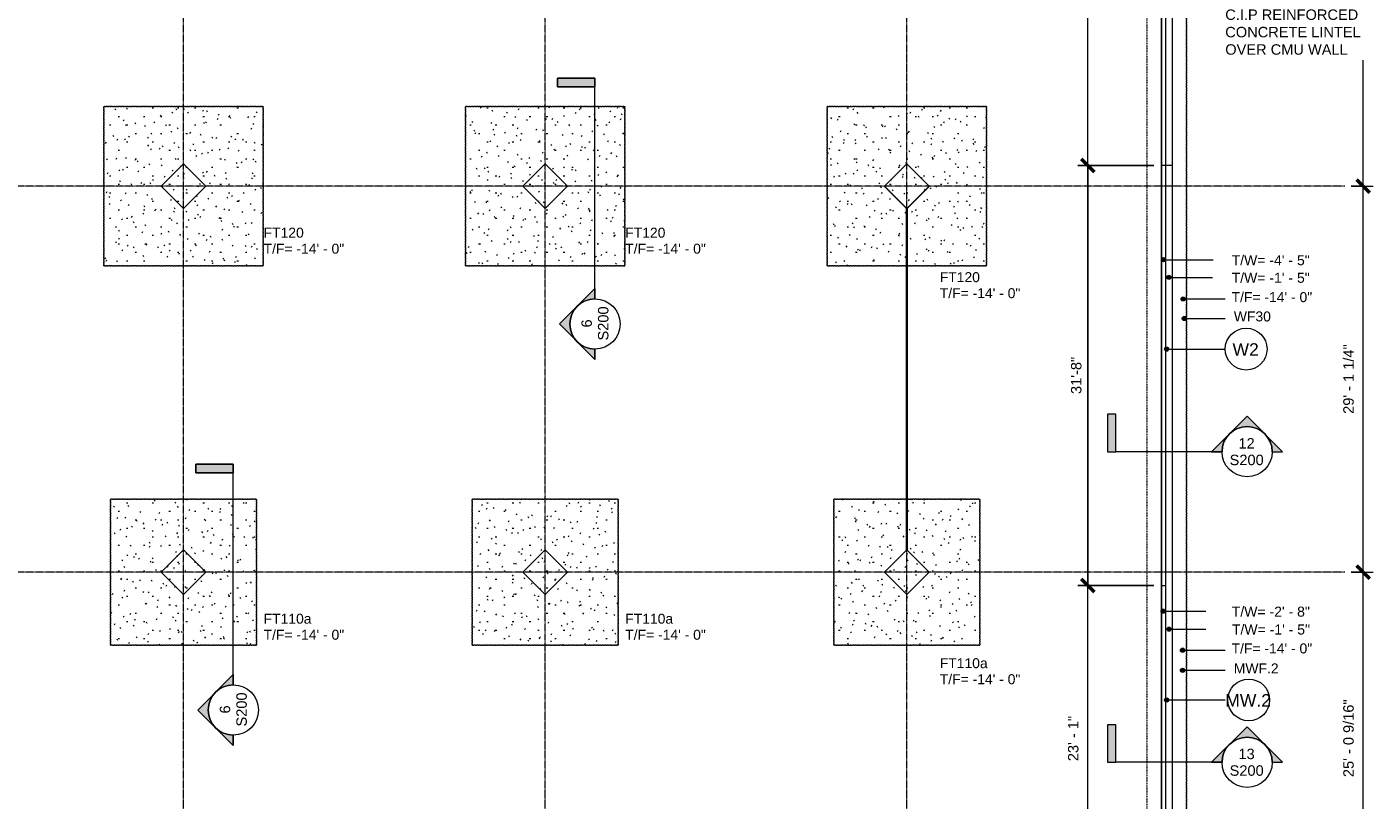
# Model space of a CAD drawing. Header units: inches. Extents: x -4126 to -1638, y 141 to 12362.
# Tile 7 of 15: x -2969 to -1752, y 10261 to 10961. Entities that reach past the tile are written whole.
import ezdxf

# ---------------------------------------------------------------- set-up
doc = ezdxf.new("R2010")
doc.units = ezdxf.units.IN
doc.header["$MEASUREMENT"] = 0
doc.linetypes.add('Aligning Line 1_8_', pattern=[0.25, 0.125, -0.125])
doc.linetypes.add('Línea de rejilla', pattern=[0.875, 0.5, -0.125, 0.125, -0.125])
for name, color, linetype, lineweight in [('A-ANNO-DIMS', 7, 'Continuous', 9), ('A-ANNO-DIMS-96', 7, 'Continuous', 9), ('A-ANNO-DIMS_corr', 7, 'Continuous', 9), ('A-ANNO-NOTE', 7, 'Continuous', 9), ('A-ANNO-NOTE_corr', 7, 'Continuous', 9), ('A-DETL-GENF', 7, 'Continuous', 9), ('A-FLOR', 7, 'Continuous', 9), ('A-WALL', 7, 'Continuous', 9), ('A-WALL-IDEN', 7, 'Continuous', 9), ('G-ANNO-DIMS', 7, 'Continuous', 9), ('S-FNDN', 7, 'Continuous', 9), ('S-FNDN-IDEN', 7, 'Continuous', 9), ('S-FNDN-IDEN_corr', 7, 'Continuous', 9), ('S-GRID', 7, 'Continuous', 9)]:
    doc.layers.add(name, color=color, linetype=linetype, lineweight=lineweight)
doc.styles.add('Arial', font='Arial.ttf', dxfattribs={"height": 9.448819})
doc.styles.add('Arial_2', font='arial.ttf', dxfattribs={"height": 9})
doc.styles.add('Arial_3', font='arial.ttf', dxfattribs={"height": 9.070866})
doc.styles.add('Arial_4', font='arial.ttf', dxfattribs={"height": 11.338583})
doc.dimstyles.new('Diagonal_-_Arial_2_5_mm', dxfattribs={"dimscale": 12, "dimtxt": 9.640246, "dimasz": 0.944882, "dimexe": 0.755906, "dimexo": 0.472441, "dimgap": 0.472441, "dimtad": 1, "dimdec": 4, "dimrnd": 0.0625, "dimzin": 1, "dimdsep": 46, "dimlunit": 4, "dimtxsty": 'Arial', "dimblk1": 'OBLIQUE', "dimblk2": 'OBLIQUE', "dimsah": 1, "dimcen": 0.09, "dimazin": 0, "dimtfac": 1, "dimtdec": 4, "dimtix": 1, "dimtmove": 0, "dimatfit": 3, "dimfxl": 1, "dimtvp": 1, "dimtfill": 1, "dimfrac": 2, "dimtolj": 1, "dimtzin": 0, "dimarcsym": 2})

# ---------------------------------------------------------------- blocks, each defined once
blk = doc.blocks.new('Zapata-Rectangular - 12x12x2_3-693190-FOUNDATION PLAN 01')
at = {"layer": 'S-FNDN'}
h = blk.add_hatch(dxfattribs=at)
h.set_pattern_fill('FP_14', color=256, style=0, pattern_type=2)
h.set_pattern_definition([(0, (2173.324, -10816.439), (30.72, 7.68), [1.267, -21.773, 1.267, -21.773, -122.88]), (0, (2173.324, -10816.439), (30.72, 7.68), [-46.08, 1.267, -44.813, 1.267, -21.773, -53.76]), (0, (2173.324, -10816.439), (30.72, 7.68), [-115.2, 1.267, -14.093, 1.267, -37.133]), (120, (2184.844, -10812.599), (-22.011075, 22.7643004), [1.267, -21.773, 1.267, -21.773, -122.88]), (120, (2184.844, -10812.599), (-22.011075, 22.7643004), [-46.08, 1.267, -44.813, 1.267, -21.773, -53.76]), (120, (2184.844, -10812.599), (-22.011075, 22.7643004), [-115.2, 1.267, -14.093, 1.267, -37.133]), (240, (2188.684, -10797.239), (-8.708925, -30.4443004), [1.267, -21.773, 1.267, -21.773, -122.88]), (240, (2188.684, -10797.239), (-8.708925, -30.4443004), [-46.08, 1.267, -44.813, 1.267, -21.773, -53.76]), (240, (2188.684, -10797.239), (-8.708925, -30.4443004), [-115.2, 1.267, -14.093, 1.267, -37.133])])
h.paths.add_polyline_path([(72, 72), (72, -72), (-72, -72), (-72, 72)], flags=0)
at = {"layer": 'S-FNDN', "linetype": 'Aligning Line 1_8_'}
for p, q in [((72, 72), (-72, 72)), ((-72, 72), (-72, -72)), ((-72, -72), (-72, 72)), ((-72, 72), (72, 72)), ((-72, 72), (-72, 72)), ((72, -72), (72, 72)), ((72, 72), (72, -72)), ((72, 72), (72, 72)), ((-72, -72), (72, -72)), ((72, -72), (-72, -72)), ((-72, -72), (-72, -72)), ((72, -72), (72, -72))]:
    blk.add_line(p, q, dxfattribs=at)
blk = doc.blocks.new('Zapata-Rectangular - 12x12x2_3-V9-FOUNDATION PLAN 01')
at = {"layer": 'S-FNDN'}
h = blk.add_hatch(dxfattribs=at)
h.set_pattern_fill('FP_15', color=256, style=0, pattern_type=2)
h.set_pattern_definition([(0, (2500.324, -10816.439), (30.72, 7.68), [1.267, -21.773, 1.267, -21.773, -122.88]), (0, (2500.324, -10816.439), (30.72, 7.68), [-46.08, 1.267, -44.813, 1.267, -21.773, -53.76]), (0, (2500.324, -10816.439), (30.72, 7.68), [-115.2, 1.267, -14.093, 1.267, -37.133]), (120, (2511.844, -10812.599), (-22.011075, 22.7643004), [1.267, -21.773, 1.267, -21.773, -122.88]), (120, (2511.844, -10812.599), (-22.011075, 22.7643004), [-46.08, 1.267, -44.813, 1.267, -21.773, -53.76]), (120, (2511.844, -10812.599), (-22.011075, 22.7643004), [-115.2, 1.267, -14.093, 1.267, -37.133]), (240, (2515.684, -10797.239), (-8.708925, -30.4443004), [1.267, -21.773, 1.267, -21.773, -122.88]), (240, (2515.684, -10797.239), (-8.708925, -30.4443004), [-46.08, 1.267, -44.813, 1.267, -21.773, -53.76]), (240, (2515.684, -10797.239), (-8.708925, -30.4443004), [-115.2, 1.267, -14.093, 1.267, -37.133])])
h.paths.add_polyline_path([(72, 72), (72, -72), (-72, -72), (-72, 72)], flags=0)
at = {"layer": 'S-FNDN', "linetype": 'Aligning Line 1_8_'}
for p, q in [((72, 72), (-72, 72)), ((-72, 72), (-72, -72)), ((-72, -72), (-72, 72)), ((-72, 72), (72, 72)), ((-72, 72), (-72, 72)), ((72, -72), (72, 72)), ((72, 72), (72, -72)), ((72, 72), (72, 72)), ((-72, -72), (72, -72)), ((72, -72), (-72, -72)), ((-72, -72), (-72, -72)), ((72, -72), (72, -72))]:
    blk.add_line(p, q, dxfattribs=at)
blk = doc.blocks.new('Zapata-Rectangular - 12x12x2_3-V10-FOUNDATION PLAN 01')
at = {"layer": 'S-FNDN'}
h = blk.add_hatch(dxfattribs=at)
h.set_pattern_fill('FP_16', color=256, style=0, pattern_type=2)
h.set_pattern_definition([(0, (2827.324, -10816.439), (30.72, 7.68), [1.267, -21.773, 1.267, -21.773, -122.88]), (0, (2827.324, -10816.439), (30.72, 7.68), [-46.08, 1.267, -44.813, 1.267, -21.773, -53.76]), (0, (2827.324, -10816.439), (30.72, 7.68), [-115.2, 1.267, -14.093, 1.267, -37.133]), (120, (2838.844, -10812.599), (-22.011075, 22.7643004), [1.267, -21.773, 1.267, -21.773, -122.88]), (120, (2838.844, -10812.599), (-22.011075, 22.7643004), [-46.08, 1.267, -44.813, 1.267, -21.773, -53.76]), (120, (2838.844, -10812.599), (-22.011075, 22.7643004), [-115.2, 1.267, -14.093, 1.267, -37.133]), (240, (2842.684, -10797.239), (-8.708925, -30.4443004), [1.267, -21.773, 1.267, -21.773, -122.88]), (240, (2842.684, -10797.239), (-8.708925, -30.4443004), [-46.08, 1.267, -44.813, 1.267, -21.773, -53.76]), (240, (2842.684, -10797.239), (-8.708925, -30.4443004), [-115.2, 1.267, -14.093, 1.267, -37.133])])
h.paths.add_polyline_path([(72, 72), (72, -72), (-72, -72), (-72, 72)], flags=0)
at = {"layer": 'S-FNDN', "linetype": 'Aligning Line 1_8_'}
for p, q in [((72, 72), (-72, 72)), ((-72, 72), (-72, -72)), ((-72, -72), (-72, 72)), ((-72, 72), (72, 72)), ((-72, 72), (-72, 72)), ((72, -72), (72, 72)), ((72, 72), (72, -72)), ((72, 72), (72, 72)), ((-72, -72), (72, -72)), ((72, -72), (-72, -72)), ((-72, -72), (-72, -72)), ((72, -72), (72, -72))]:
    blk.add_line(p, q, dxfattribs=at)
blk = doc.blocks.new('Zapata-Rectangular - 11_0x11_0x2_1-V12-FOUNDATION PLAN 01')
at = {"layer": 'S-FNDN'}
h = blk.add_hatch(dxfattribs=at)
h.set_pattern_fill('FP_20', color=256, style=0, pattern_type=2)
h.set_pattern_definition([(0, (2827.324, -10467.189), (30.72, 7.68), [1.267, -21.773, 1.267, -21.773, -122.88]), (0, (2827.324, -10467.189), (30.72, 7.68), [-46.08, 1.267, -44.813, 1.267, -21.773, -53.76]), (0, (2827.324, -10467.189), (30.72, 7.68), [-115.2, 1.267, -14.093, 1.267, -37.133]), (120, (2838.844, -10463.349), (-22.011075, 22.7643004), [1.267, -21.773, 1.267, -21.773, -122.88]), (120, (2838.844, -10463.349), (-22.011075, 22.7643004), [-46.08, 1.267, -44.813, 1.267, -21.773, -53.76]), (120, (2838.844, -10463.349), (-22.011075, 22.7643004), [-115.2, 1.267, -14.093, 1.267, -37.133]), (240, (2842.684, -10447.989), (-8.708925, -30.4443004), [1.267, -21.773, 1.267, -21.773, -122.88]), (240, (2842.684, -10447.989), (-8.708925, -30.4443004), [-46.08, 1.267, -44.813, 1.267, -21.773, -53.76]), (240, (2842.684, -10447.989), (-8.708925, -30.4443004), [-115.2, 1.267, -14.093, 1.267, -37.133])])
h.paths.add_polyline_path([(66, 66), (66, -66), (-66, -66), (-66, 66)], flags=0)
at = {"layer": 'S-FNDN', "linetype": 'Aligning Line 1_8_'}
for p, q in [((66, 66), (-66, 66)), ((-66, 66), (-66, -66)), ((-66, -66), (-66, 66)), ((-66, 66), (66, 66)), ((-66, 66), (-66, 66)), ((66, -66), (66, 66)), ((66, 66), (66, -66)), ((66, 66), (66, 66)), ((-66, -66), (66, -66)), ((66, -66), (-66, -66)), ((-66, -66), (-66, -66)), ((66, -66), (66, -66))]:
    blk.add_line(p, q, dxfattribs=at)
blk = doc.blocks.new('Zapata-Rectangular - 11_0x11_0x2_1-V13-FOUNDATION PLAN 01')
at = {"layer": 'S-FNDN'}
h = blk.add_hatch(dxfattribs=at)
h.set_pattern_fill('FP_21', color=256, style=0, pattern_type=2)
h.set_pattern_definition([(0, (2500.324, -10467.189), (30.72, 7.68), [1.267, -21.773, 1.267, -21.773, -122.88]), (0, (2500.324, -10467.189), (30.72, 7.68), [-46.08, 1.267, -44.813, 1.267, -21.773, -53.76]), (0, (2500.324, -10467.189), (30.72, 7.68), [-115.2, 1.267, -14.093, 1.267, -37.133]), (120, (2511.844, -10463.349), (-22.011075, 22.7643004), [1.267, -21.773, 1.267, -21.773, -122.88]), (120, (2511.844, -10463.349), (-22.011075, 22.7643004), [-46.08, 1.267, -44.813, 1.267, -21.773, -53.76]), (120, (2511.844, -10463.349), (-22.011075, 22.7643004), [-115.2, 1.267, -14.093, 1.267, -37.133]), (240, (2515.684, -10447.989), (-8.708925, -30.4443004), [1.267, -21.773, 1.267, -21.773, -122.88]), (240, (2515.684, -10447.989), (-8.708925, -30.4443004), [-46.08, 1.267, -44.813, 1.267, -21.773, -53.76]), (240, (2515.684, -10447.989), (-8.708925, -30.4443004), [-115.2, 1.267, -14.093, 1.267, -37.133])])
h.paths.add_polyline_path([(66, 66), (66, -66), (-66, -66), (-66, 66)], flags=0)
at = {"layer": 'S-FNDN', "linetype": 'Aligning Line 1_8_'}
for p, q in [((66, 66), (-66, 66)), ((-66, 66), (-66, -66)), ((-66, -66), (-66, 66)), ((-66, 66), (66, 66)), ((-66, 66), (-66, 66)), ((66, -66), (66, 66)), ((66, 66), (66, -66)), ((66, 66), (66, 66)), ((-66, -66), (66, -66)), ((66, -66), (-66, -66)), ((-66, -66), (-66, -66)), ((66, -66), (66, -66))]:
    blk.add_line(p, q, dxfattribs=at)
blk = doc.blocks.new('Zapata-Rectangular - 11_0x11_0x2_1-V14-FOUNDATION PLAN 01')
at = {"layer": 'S-FNDN'}
h = blk.add_hatch(dxfattribs=at)
h.set_pattern_fill('FP_22', color=256, style=0, pattern_type=2)
h.set_pattern_definition([(0, (2173.324, -10467.189), (30.72, 7.68), [1.267, -21.773, 1.267, -21.773, -122.88]), (0, (2173.324, -10467.189), (30.72, 7.68), [-46.08, 1.267, -44.813, 1.267, -21.773, -53.76]), (0, (2173.324, -10467.189), (30.72, 7.68), [-115.2, 1.267, -14.093, 1.267, -37.133]), (120, (2184.844, -10463.349), (-22.011075, 22.7643004), [1.267, -21.773, 1.267, -21.773, -122.88]), (120, (2184.844, -10463.349), (-22.011075, 22.7643004), [-46.08, 1.267, -44.813, 1.267, -21.773, -53.76]), (120, (2184.844, -10463.349), (-22.011075, 22.7643004), [-115.2, 1.267, -14.093, 1.267, -37.133]), (240, (2188.684, -10447.989), (-8.708925, -30.4443004), [1.267, -21.773, 1.267, -21.773, -122.88]), (240, (2188.684, -10447.989), (-8.708925, -30.4443004), [-46.08, 1.267, -44.813, 1.267, -21.773, -53.76]), (240, (2188.684, -10447.989), (-8.708925, -30.4443004), [-115.2, 1.267, -14.093, 1.267, -37.133])])
h.paths.add_polyline_path([(66, 66), (66, -66), (-66, -66), (-66, 66)], flags=0)
at = {"layer": 'S-FNDN', "linetype": 'Aligning Line 1_8_'}
for p, q in [((66, 66), (-66, 66)), ((-66, 66), (-66, -66)), ((-66, -66), (-66, 66)), ((-66, 66), (66, 66)), ((-66, 66), (-66, 66)), ((66, -66), (66, 66)), ((66, 66), (66, -66)), ((66, 66), (66, 66)), ((-66, -66), (66, -66)), ((66, -66), (-66, -66)), ((-66, -66), (-66, -66)), ((66, -66), (66, -66))]:
    blk.add_line(p, q, dxfattribs=at)
blk = doc.blocks.new('SECTION - SECTION-602469-FOUNDATION PLAN 01')
at = {"layer": 'A-DETL-GENF'}
h = blk.add_hatch(color=256, dxfattribs=at)
edge = h.paths.add_edge_path(flags=0)
edge.add_line((-22.7, -32.1), (-54.7, 0))
edge.add_line((-54.7, 0), (-45.4, 0))
edge.add_arc((-22.7, 0), 22.7, 180, 360)
edge.add_line((0, 0), (9.4, 0))
edge.add_line((9.4, 0), (-22.7, -32.1))
blk.add_hatch(color=256, dxfattribs=at).paths.add_polyline_path([(103.6, -34), (96, -34), (96, 0), (103.6, 0)], flags=0)
for p, q in [((-45.4, 0), (-54.7, 0)), ((-54.7, 0), (-22.7, -32.1)), ((-45.4, 0), (-54.7, 0)), ((-54.7, 0), (-22.7, -32.1)), ((-22.7, -32.1), (9.4, 0)), ((-22.7, -32.1), (9.4, 0)), ((0, 0), (96, 0)), ((9.4, 0), (0, 0)), ((9.4, 0), (0, 0)), ((103.6, 0), (96, 0)), ((96, 0), (96, -34)), ((103.6, 0), (96, 0)), ((96, 0), (96, -34)), ((103.6, -34), (103.6, 0)), ((103.6, -34), (103.6, 0)), ((96, -34), (103.6, -34)), ((96, -34), (103.6, -34))]:
    blk.add_line(p, q, dxfattribs=at)
blk.add_circle((-22.7, 0), 22.7, dxfattribs=at)
blk.add_arc((-22.7, 0), 22.7, 180, 360, dxfattribs=at)
blk = doc.blocks.new('SECTION - SECTION-602608-FOUNDATION PLAN 01')
at = {"layer": 'A-DETL-GENF'}
h = blk.add_hatch(color=256, dxfattribs=at)
edge = h.paths.add_edge_path(flags=0)
edge.add_line((-22.7, -32.1), (-54.7, 0))
edge.add_line((-54.7, 0), (-45.4, 0))
edge.add_arc((-22.7, 0), 22.7, 180, 360)
edge.add_line((0, 0), (9.4, 0))
edge.add_line((9.4, 0), (-22.7, -32.1))
blk.add_hatch(color=256, dxfattribs=at).paths.add_polyline_path([(103.6, -34), (96, -34), (96, 0), (103.6, 0)], flags=0)
for p, q in [((-45.4, 0), (-54.7, 0)), ((-54.7, 0), (-22.7, -32.1)), ((-45.4, 0), (-54.7, 0)), ((-54.7, 0), (-22.7, -32.1)), ((-22.7, -32.1), (9.4, 0)), ((-22.7, -32.1), (9.4, 0)), ((0, 0), (96, 0)), ((9.4, 0), (0, 0)), ((9.4, 0), (0, 0)), ((103.6, 0), (96, 0)), ((96, 0), (96, -34)), ((103.6, 0), (96, 0)), ((96, 0), (96, -34)), ((103.6, -34), (103.6, 0)), ((103.6, -34), (103.6, 0)), ((96, -34), (103.6, -34)), ((96, -34), (103.6, -34))]:
    blk.add_line(p, q, dxfattribs=at)
blk.add_circle((-22.7, 0), 22.7, dxfattribs=at)
blk.add_arc((-22.7, 0), 22.7, 180, 360, dxfattribs=at)
blk = doc.blocks.new('SECTION - SECTION-602867-FOUNDATION PLAN 01')
at = {"layer": 'A-DETL-GENF'}
h = blk.add_hatch(color=256, dxfattribs=at)
edge = h.paths.add_edge_path(flags=0)
edge.add_line((-22.7, 32.1), (9.4, 0))
edge.add_line((9.4, 0), (0, 0))
edge.add_arc((-22.7, 0), 22.7, 0, 180)
edge.add_line((-45.4, 0), (-54.7, 0))
edge.add_line((-54.7, 0), (-22.7, 32.1))
blk.add_hatch(color=256, dxfattribs=at).paths.add_polyline_path([(199.6, 34), (199.6, 0), (192, 0), (192, 34)], flags=0)
for p, q in [((-22.7, 32.1), (-54.7, 0)), ((-54.7, 0), (-22.7, 32.1)), ((9.4, 0), (-22.7, 32.1)), ((-22.7, 32.1), (9.4, 0)), ((199.6, 34), (192, 34)), ((192, 34), (192, 0)), ((192, 34), (199.6, 34)), ((192, 0), (192, 34)), ((199.6, 0), (199.6, 34)), ((199.6, 34), (199.6, 0)), ((0, 0), (192, 0)), ((192, 0), (199.6, 0)), ((199.6, 0), (192, 0)), ((-54.7, 0), (-45.4, 0)), ((-45.4, 0), (-54.7, 0)), ((0, 0), (9.4, 0)), ((9.4, 0), (0, 0))]:
    blk.add_line(p, q, dxfattribs=at)
blk.add_circle((-22.7, 0), 22.7, dxfattribs=at)
blk.add_arc((-22.7, 0), 22.7, 0, 180, dxfattribs=at)
blk = doc.blocks.new('DIMBLOCK7-FOUNDATION PLAN 01')
at = {"layer": 'A-ANNO-DIMS-96', "lineweight": 50}
for p, q in [((-1760.8, 10467.2), (-1766.5, 10472.9)), ((-1760.8, 10467.2), (-1755.1, 10461.5)), ((-1760.8, 10166.6), (-1766.5, 10172.3)), ((-1760.8, 10166.6), (-1755.1, 10160.9))]:
    blk.add_line(p, q, dxfattribs=at)
at = {"layer": 'A-ANNO-DIMS-96'}
for p, q in [((-1771.6, 10467.2), (-1751.7, 10467.2)), ((-1760.8, 10467.2), (-1771.6, 10467.2)), ((-1760.8, 10166.6), (-1760.8, 10467.2)), ((-1771.6, 10166.6), (-1751.7, 10166.6)), ((-1760.8, 10166.6), (-1771.6, 10166.6))]:
    blk.add_line(p, q, dxfattribs=at)
at = {"layer": 'A-ANNO-DIMS-96', "color": 0, "insert": (-1778.7, 10281.8), "char_height": 9.449, "width": 84.182, "attachment_point": 1, "rotation": 90, "line_spacing_factor": 0.941778, "style": 'Arial', "bg_fill": 3, "box_fill_scale": 1.25, "bg_fill_color": 256, "bg_fill_true_color": 13158600, "bg_fill_transparency": 0}
blk.add_mtext('25\' - 0 9/16"', dxfattribs=at)
blk = doc.blocks.new('_Oblique')
at = {"color": 0, "linetype": 'ByBlock', "lineweight": -2}
blk.add_line((-0.5, -0.5), (0.5, 0.5), dxfattribs=at)
blk = doc.blocks.new('DIMBLOCK8-FOUNDATION PLAN 01')
at = {"layer": 'A-ANNO-DIMS-96', "lineweight": 50}
for p, q in [((-1760.8, 10816.4), (-1766.5, 10822.1)), ((-1760.8, 10816.4), (-1755.1, 10810.8)), ((-1760.8, 10467.2), (-1766.5, 10472.9)), ((-1760.8, 10467.2), (-1755.1, 10461.5))]:
    blk.add_line(p, q, dxfattribs=at)
at = {"layer": 'A-ANNO-DIMS-96'}
for p, q in [((-1771.6, 10816.4), (-1751.7, 10816.4)), ((-1760.8, 10816.4), (-1771.6, 10816.4)), ((-1760.8, 10467.2), (-1760.8, 10816.4)), ((-1771.6, 10467.2), (-1751.7, 10467.2)), ((-1760.8, 10467.2), (-1771.6, 10467.2))]:
    blk.add_line(p, q, dxfattribs=at)
at = {"layer": 'A-ANNO-DIMS-96', "color": 0, "insert": (-1778.7, 10610.4), "char_height": 9.449, "width": 75.461, "attachment_point": 1, "rotation": 90, "line_spacing_factor": 0.941778, "style": 'Arial', "bg_fill": 3, "box_fill_scale": 1.25, "bg_fill_color": 256, "bg_fill_true_color": 13158600, "bg_fill_transparency": 0}
blk.add_mtext('29\' - 1 1/4"', dxfattribs=at)
blk = doc.blocks.new('DIMBLOCK9-FOUNDATION PLAN 01')
at = {"layer": 'A-ANNO-DIMS-96', "lineweight": 50}
for p, q in [((-1760.8, 11282.4), (-1766.5, 11288.1)), ((-1760.8, 11282.4), (-1755.1, 11276.8)), ((-1760.8, 10816.4), (-1766.5, 10822.1)), ((-1760.8, 10816.4), (-1755.1, 10810.8))]:
    blk.add_line(p, q, dxfattribs=at)
at = {"layer": 'A-ANNO-DIMS-96'}
for p, q in [((-1771.6, 11282.4), (-1751.7, 11282.4)), ((-1760.8, 11282.4), (-1771.6, 11282.4)), ((-1760.8, 10816.4), (-1760.8, 11282.4)), ((-1771.6, 10816.4), (-1751.7, 10816.4)), ((-1760.8, 10816.4), (-1771.6, 10816.4))]:
    blk.add_line(p, q, dxfattribs=at)
at = {"layer": 'A-ANNO-DIMS-96', "color": 0, "insert": (-1778.7, 11025.3), "char_height": 9.45, "width": 57.841, "attachment_point": 1, "rotation": 90, "line_spacing_factor": 0.941778, "style": 'Arial', "bg_fill": 3, "box_fill_scale": 1.25, "bg_fill_color": 256, "bg_fill_true_color": 13158600, "bg_fill_transparency": 0}
blk.add_mtext('38\' - 10"', dxfattribs=at)
blk = doc.blocks.new('Wall Type - Familia4-287244-FOUNDATION PLAN 01')
at = {"layer": 'A-WALL-IDEN'}
blk.add_circle((0, 0), 0.197, dxfattribs=at)
blk = doc.blocks.new('DIMBLOCK29-FOUNDATION PLAN 01')
at = {"layer": 'A-ANNO-DIMS-96', "lineweight": 50}
for p, q in [((-2009.6, 10455.2), (-2015.3, 10460.9)), ((-2009.6, 10455.2), (-2003.9, 10449.5)), ((-2009.6, 10178.2), (-2015.3, 10183.9)), ((-2009.6, 10178.2), (-2003.9, 10172.5))]:
    blk.add_line(p, q, dxfattribs=at)
at = {"layer": 'A-ANNO-DIMS-96'}
for p, q in [((-1950, 10455.2), (-2018.7, 10455.2)), ((-2009.6, 10178.2), (-2009.6, 10455.2)), ((-2009.6, 10455.2), (-1950, 10455.2)), ((-1950, 10178.2), (-2018.7, 10178.2)), ((-2009.6, 10178.2), (-1950, 10178.2))]:
    blk.add_line(p, q, dxfattribs=at)
at = {"layer": 'A-ANNO-DIMS-96', "color": 0, "insert": (-2027.6, 10296.2), "char_height": 9.45, "width": 49.121, "attachment_point": 1, "rotation": 90, "line_spacing_factor": 0.941778, "style": 'Arial', "bg_fill": 3, "box_fill_scale": 1.25, "bg_fill_color": 256, "bg_fill_true_color": 13158600, "bg_fill_transparency": 0}
blk.add_mtext('23\' - 1"', dxfattribs=at)
blk = doc.blocks.new('DIMBLOCK30-FOUNDATION PLAN 01')
at = {"layer": 'A-ANNO-DIMS-96'}
for p, q in [((-1945, 11262.2), (-2018.7, 11262.2)), ((-2009.6, 10835.2), (-2009.6, 11262.2)), ((-2009.6, 11262.2), (-1945, 11262.2)), ((-1950, 10835.2), (-2018.7, 10835.2)), ((-2009.6, 10835.2), (-1950, 10835.2))]:
    blk.add_line(p, q, dxfattribs=at)
at = {"layer": 'A-ANNO-DIMS-96', "lineweight": 50}
for p, q in [((-2009.6, 11262.2), (-2015.3, 11267.9)), ((-2009.6, 11262.2), (-2003.9, 11256.5)), ((-2009.6, 10835.2), (-2015.3, 10840.9)), ((-2009.6, 10835.2), (-2003.9, 10829.5))]:
    blk.add_line(p, q, dxfattribs=at)
at = {"layer": 'A-ANNO-DIMS-96', "color": 0, "insert": (-2027.6, 11028.2), "char_height": 9.45, "width": 49.121, "attachment_point": 1, "rotation": 90, "line_spacing_factor": 0.941778, "style": 'Arial', "bg_fill": 3, "box_fill_scale": 1.25, "bg_fill_color": 256, "bg_fill_true_color": 13158600, "bg_fill_transparency": 0}
blk.add_mtext('35\' - 7"', dxfattribs=at)
blk = doc.blocks.new('*D109')
at = {"layer": 'A-ANNO-DIMS_corr', "color": 0, "lineweight": -2}
for p, q in [((-1962, 10835.2), (-2018.7, 10835.2)), ((-2009.6, 10835.2), (-2009.6, 10455.2)), ((-1962, 10455.2), (-2018.7, 10455.2))]:
    blk.add_line(p, q, dxfattribs=at)
at = {"layer": 'Defpoints', "color": 0}
for p in [(-1956.3, 10835.2), (-2009.6, 10455.2), (-1956.3, 10455.2)]:
    blk.add_point(p, dxfattribs=at)
at = {"layer": 'A-ANNO-DIMS_corr', "color": 0, "lineweight": -2, "xscale": 11.33858267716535, "yscale": 11.33858267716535, "zscale": 11.33858267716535}
for p, rotation in [((-2009.6, 10835.2), 90), ((-2009.6, 10455.2), 270)]:
    blk.add_blockref('_Oblique', p, dxfattribs=dict(at, rotation=rotation))
at = {"layer": 'A-ANNO-DIMS_corr', "color": 0, "insert": (-2020.1, 10645.2), "char_height": 9.45, "attachment_point": 5, "rotation": 90, "style": 'Arial', "bg_fill": 3, "box_fill_scale": 1.25, "bg_fill_color": 256, "bg_fill_true_color": 13158600, "bg_fill_transparency": 0}
blk.add_mtext('\\A1;31\'-8"', dxfattribs=at)

msp = doc.modelspace()

# ---------------------------------------------------------------- hatches: boundary and pattern name
at = {"layer": 'A-WALL-IDEN'}
h = msp.add_hatch(color=256, dxfattribs=at)
edge = h.paths.add_edge_path(flags=0)
edge.add_arc((-1938.32374, 10669.00481), 1.875, 0, 360)
h = msp.add_hatch(color=256, dxfattribs=at)
edge = h.paths.add_edge_path(flags=0)
edge.add_arc((-1938.32374, 10351.59018), 1.875, 0, 360)
at = {"layer": 'G-ANNO-DIMS'}
h = msp.add_hatch(color=256, dxfattribs=at)
edge = h.paths.add_edge_path(flags=0)
edge.add_arc((-1941.1496, 10749.90773), 1.875, 0, 360)
h = msp.add_hatch(color=256, dxfattribs=at)
edge = h.paths.add_edge_path(flags=0)
edge.add_arc((-1936.42476, 10733.92519), 1.875, 0, 360)
h = msp.add_hatch(color=256, dxfattribs=at)
edge = h.paths.add_edge_path(flags=0)
edge.add_arc((-1941.53539, 10431.86861), 1.875, 0, 360)
h = msp.add_hatch(color=256, dxfattribs=at)
edge = h.paths.add_edge_path(flags=0)
edge.add_arc((-1936.3138, 10415.64481), 1.875, 0, 360)
at = {"layer": 'S-FNDN-IDEN'}
h = msp.add_hatch(color=256, dxfattribs=at)
edge = h.paths.add_edge_path(flags=0)
edge.add_arc((-1923.48039, 10714.42085), 1.875, 0, 360)
h = msp.add_hatch(color=256, dxfattribs=at)
edge = h.paths.add_edge_path(flags=0)
edge.add_arc((-1922.48574, 10696.69243), 1.875, 0, 360)
h = msp.add_hatch(color=256, dxfattribs=at)
edge = h.paths.add_edge_path(flags=0)
edge.add_arc((-1923.99348, 10396.58946), 1.875, 0, 360)
h = msp.add_hatch(color=256, dxfattribs=at)
edge = h.paths.add_edge_path(flags=0)
edge.add_arc((-1923.99348, 10378.39857), 1.875, 0, 360)

# ---------------------------------------------------------------- linework, layer by layer
at = {"layer": 'A-FLOR'}
for p, q in [((-1943.13624, 12077.1894), (-1943.13624, 9901.1894)), ((-2847.56638, 10816.4394), (-2827.32374, 10836.68204)), ((-2827.32374, 10836.68204), (-2807.0811, 10816.4394)), ((-2520.56638, 10816.4394), (-2500.32374, 10836.68204)), ((-2500.32374, 10836.68204), (-2480.0811, 10816.4394)), ((-2193.56638, 10816.4394), (-2173.32374, 10836.68204)), ((-2173.32374, 10836.68204), (-2153.0811, 10816.4394)), ((-2827.32374, 10796.19676), (-2847.56638, 10816.4394)), ((-2807.0811, 10816.4394), (-2827.32374, 10796.19676)), ((-2500.32374, 10796.19676), (-2520.56638, 10816.4394)), ((-2480.0811, 10816.4394), (-2500.32374, 10796.19676)), ((-2193.78909, 10816.4394), (-2193.56638, 10816.66211)), ((-2193.78909, 10816.4394), (-2173.32374, 10795.97404)), ((-2193.56638, 10816.66211), (-2193.45502, 10816.55075)), ((-2173.32374, 10796.19676), (-2193.56638, 10816.4394)), ((-2153.0811, 10816.4394), (-2173.32374, 10796.19676)), ((-2152.85839, 10816.4394), (-2173.32374, 10795.97404)), ((-2153.19245, 10816.55075), (-2153.0811, 10816.66211)), ((-2153.0811, 10816.66211), (-2152.85839, 10816.4394)), ((-2173.58036, 10796.23067), (-2173.58036, 10487.43066)), ((-2173.52059, 10487.43066), (-2173.52059, 10796.1709)), ((-2173.50273, 10487.43066), (-2173.50273, 10796.15304)), ((-2173.49348, 10796.14379), (-2173.49348, 10487.43066)), ((-2173.48122, 10796.13152), (-2173.48122, 10487.43066)), ((-2173.41585, 10796.06616), (-2173.41585, 10487.43066)), ((-2173.36718, 10796.01748), (-2173.36718, 10487.43066)), ((-2173.32374, 10795.97404), (-2173.32374, 10795.97404)), ((-2173.2803, 10487.43066), (-2173.2803, 10796.01748)), ((-2173.16626, 10796.13152), (-2173.16626, 10487.43066)), ((-2173.15869, 10796.13909), (-2173.15869, 10487.43066)), ((-2173.15717, 10796.14062), (-2173.15717, 10487.43066)), ((-2173.12689, 10796.1709), (-2173.12689, 10487.43066)), ((-2173.07181, 10796.22598), (-2173.07181, 10487.43066)), ((-2173.07029, 10796.2275), (-2173.07029, 10487.43066)), ((-2847.56638, 10467.1894), (-2827.32374, 10487.43204)), ((-2827.32374, 10487.43204), (-2807.0811, 10467.1894)), ((-2500.32374, 10487.43204), (-2520.56638, 10467.1894)), ((-2520.56638, 10467.1893), (-2500.32374, 10487.43194)), ((-2480.0811, 10467.1894), (-2500.32374, 10487.43204)), ((-2500.32374, 10487.43194), (-2480.0811, 10467.1893)), ((-2173.32374, 10487.43204), (-2193.56638, 10467.1894)), ((-2193.56638, 10467.1893), (-2173.32374, 10487.43194)), ((-2173.07029, 10487.43066), (-2173.58036, 10487.43066)), ((-2153.0811, 10467.1894), (-2173.32374, 10487.43204)), ((-2173.32374, 10487.43194), (-2153.0811, 10467.1893)), ((-2827.32374, 10446.94676), (-2847.56638, 10467.1894)), ((-2807.0811, 10467.1894), (-2827.32374, 10446.94676)), ((-2520.56638, 10467.1894), (-2500.32374, 10446.94676)), ((-2500.32374, 10446.94666), (-2520.56638, 10467.1893)), ((-2500.32374, 10446.94676), (-2480.0811, 10467.1894)), ((-2480.0811, 10467.1893), (-2500.32374, 10446.94666)), ((-2193.56638, 10467.1894), (-2173.32374, 10446.94676)), ((-2173.32374, 10446.94666), (-2193.56638, 10467.1893)), ((-2173.32374, 10446.94676), (-2153.0811, 10467.1894)), ((-2153.0811, 10467.1893), (-2173.32374, 10446.94666))]:
    msp.add_line(p, q, dxfattribs=at)
at = {"layer": 'A-WALL'}
for p, q in [((-1939.32374, 12077.1894), (-1939.32374, 9897.1894)), ((-1933.32374, 10835.1894), (-1943.32374, 10835.1894)), ((-1943.32374, 10455.1894), (-1939.32374, 10455.1894))]:
    msp.add_line(p, q, dxfattribs=at)
at = {"layer": 'A-WALL-IDEN'}
for p, q in [((-1938.32374, 10669.00481), (-1885.39781, 10669.00481)), ((-1938.32374, 10351.59018), (-1885.39781, 10351.59018))]:
    msp.add_line(p, q, dxfattribs=at)
for centre in [(-1938.32374, 10669.00481), (-1938.32374, 10351.59018)]:
    msp.add_circle(centre, 1.875, dxfattribs=at)
at = {"layer": 'G-ANNO-DIMS'}
for p, q in [((-1941.1496, 10749.90773), (-1896.18591, 10749.90773)), ((-1936.42476, 10733.92519), (-1896.94204, 10733.92519)), ((-1941.53539, 10431.86861), (-1902.95364, 10431.86861)), ((-1936.3138, 10415.64481), (-1902.95364, 10415.64481))]:
    msp.add_line(p, q, dxfattribs=at)
for centre in [(-1941.1496, 10749.90773), (-1936.42476, 10733.92519), (-1941.53539, 10431.86861), (-1936.3138, 10415.64481)]:
    msp.add_circle(centre, 1.875, dxfattribs=at)
at = {"layer": 'S-FNDN'}
for p, q in [((-1933.32374, 12087.1894), (-1933.32374, 9891.1894)), ((-1943.32374, 12077.1894), (-1943.32374, 9901.1894))]:
    msp.add_line(p, q, dxfattribs=at)
at = {"layer": 'S-FNDN', "linetype": 'Aligning Line 1_8_'}
for p, q in [((-1920.32374, 10455.1894), (-1920.32374, 12097.1894)), ((-1920.32374, 12097.1894), (-1920.32374, 10455.1894)), ((-1956.32374, 11550.1894), (-1956.32374, 9911.1894)), ((-1956.32374, 11550.1894), (-1956.32374, 9911.1894)), ((-1920.32374, 9881.1894), (-1920.32374, 10455.1894)), ((-1920.32374, 10455.1894), (-1920.32374, 9881.1894))]:
    msp.add_line(p, q, dxfattribs=at)
at = {"layer": 'S-FNDN-IDEN'}
for p, q in [((-1923.48039, 10714.42085), (-1885.39781, 10714.42085)), ((-1922.48574, 10696.69243), (-1885.39781, 10696.81526)), ((-1923.99348, 10396.58946), (-1885.39781, 10396.58946)), ((-1923.99348, 10378.39857), (-1885.39781, 10378.39857))]:
    msp.add_line(p, q, dxfattribs=at)
for centre in [(-1923.48039, 10714.42085), (-1922.48574, 10696.69243), (-1923.99348, 10396.58946), (-1923.99348, 10378.39857)]:
    msp.add_circle(centre, 1.875, dxfattribs=at)
at = {"layer": 'S-GRID', "color": 253, "linetype": 'Línea de rejilla', "true_color": 0xaaaaaa}
for p, q in [((-2827.32374, 9772.6103), (-2827.32374, 12312.41399)), ((-2500.32374, 9772.6103), (-2500.32374, 12312.41399)), ((-2173.32374, 9772.6103), (-2173.32374, 12312.41399)), ((-1777.2452, 10816.4394), (-4076.95, 10816.4394)), ((-1777.2452, 10467.1894), (-4076.95, 10467.1894))]:
    msp.add_line(p, q, dxfattribs=at)

# ---------------------------------------------------------------- block references
at = {"layer": 'A-DETL-GENF'}
for name, p, rotation in [('SECTION - SECTION-602867-FOUNDATION PLAN 01', (-2455.32374, 10714.4394), 89.99999999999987), ('SECTION - SECTION-602608-FOUNDATION PLAN 01', (-1888.32374, 10576.1894), 180), ('SECTION - SECTION-602867-FOUNDATION PLAN 01', (-2782.32374, 10365.1894), 89.99999999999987), ('SECTION - SECTION-602469-FOUNDATION PLAN 01', (-1888.32374, 10295.1894), 180)]:
    msp.add_blockref(name, p, dxfattribs=dict(at, rotation=rotation))
at = {"layer": 'A-WALL-IDEN', "xscale": 95.99999999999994, "yscale": 95.99999999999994, "zscale": 95.99999999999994}
for p in [(-1866.50017, 10669.00481), (-1864.18652, 10351.59018)]:
    msp.add_blockref('Wall Type - Familia4-287244-FOUNDATION PLAN 01', p, dxfattribs=at)
at = {"layer": 'S-FNDN', "linetype": 'Aligning Line 1_8_'}
for name, p in [('Zapata-Rectangular - 12x12x2_3-V10-FOUNDATION PLAN 01', (-2827.32374, 10816.4394)), ('Zapata-Rectangular - 12x12x2_3-V9-FOUNDATION PLAN 01', (-2500.32374, 10816.4394)), ('Zapata-Rectangular - 12x12x2_3-693190-FOUNDATION PLAN 01', (-2173.32374, 10816.4394)), ('Zapata-Rectangular - 11_0x11_0x2_1-V12-FOUNDATION PLAN 01', (-2827.32374, 10467.1894)), ('Zapata-Rectangular - 11_0x11_0x2_1-V13-FOUNDATION PLAN 01', (-2500.32374, 10467.1894)), ('Zapata-Rectangular - 11_0x11_0x2_1-V14-FOUNDATION PLAN 01', (-2173.32374, 10467.1894))]:
    msp.add_blockref(name, p, dxfattribs=at)

# ---------------------------------------------------------------- texts
at = {"layer": 'A-ANNO-NOTE', "attachment_point": 1, "rotation": 90, "style": 'Arial'}
for s, insert, char_height, width in [('S200', (-2452.6078, 10676.81037), 9.448819, 36.966), ('6', (-2467.6078, 10688.56037), 9.44882, 8.787), ('S200', (-2779.6078, 10327.56037), 9.448819, 36.966), ('6', (-2794.6078, 10339.31037), 9.44882, 8.787)]:
    msp.add_mtext(s, dxfattribs=dict(at, insert=insert, char_height=char_height, width=width))
at = {"layer": 'A-ANNO-NOTE', "char_height": 9.448819, "attachment_point": 1, "style": 'Arial'}
for s, insert, width in [('12', (-1873.46006, 10588.47346), 17.574), ('S200', (-1881.46006, 10573.47346), 36.966), ('13', (-1873.46006, 10307.47346), 17.574), ('S200', (-1881.46006, 10292.47346), 36.966)]:
    msp.add_mtext(s, dxfattribs=dict(at, insert=insert, width=width))
at = {"layer": 'A-WALL-IDEN', "char_height": 11.338583, "attachment_point": 1, "style": 'Arial_4'}
for s, insert, width in [('W2', (-1878.82957, 10674.31833), 30.3), ('MW.2', (-1885.39781, 10356.9037), 51.813)]:
    msp.add_mtext(s, dxfattribs=dict(at, insert=insert, width=width))
at = {"layer": 'G-ANNO-DIMS', "char_height": 9.0708661, "width": 84.1789203, "attachment_point": 1, "line_spacing_factor": 0.941778, "style": 'Arial_3', "bg_fill": 3, "box_fill_scale": 1.25, "bg_fill_color": 256, "bg_fill_true_color": 13158600, "bg_fill_transparency": 0}
for s, insert in [('T/W= -4\' - 5"', (-1879.62228, 10753.99529)), ('T/W= -2\' - 8"', (-1879.51399, 10436.02761))]:
    msp.add_mtext(s, dxfattribs=dict(at, insert=insert))
at = {"layer": 'S-FNDN-IDEN', "char_height": 9, "attachment_point": 1, "style": 'Arial_2'}
for s, insert, width in [('T/F= -14\' - 0"', (-2754.96276, 10764.33727), 89.082), ('T/F= -14\' - 0"', (-2427.96276, 10764.33727), 89.082), ('T/F= -14\' - 0"', (-2143.55733, 10724.10357), 89.082), ('WF30', (-1877.65015, 10703.05691), 41.511), ('FT110a', (-2754.96276, 10429.58727), 52.722), ('FT110a', (-2427.96276, 10429.58727), 52.722), ('T/F= -14\' - 0"', (-2754.96276, 10415.08727), 89.082), ('T/F= -14\' - 0"', (-2427.96276, 10415.08727), 89.082), ('FT110a', (-2143.55733, 10389.35357), 52.722), ('MWF.2', (-1877.65015, 10384.64022), 50.298), ('T/F= -14\' - 0"', (-2143.55733, 10374.85357), 89.082)]:
    msp.add_mtext(s, dxfattribs=dict(at, insert=insert, width=width))
at = {"layer": 'S-FNDN-IDEN_corr', "char_height": 9, "width": 52.722, "attachment_point": 1, "style": 'Arial_2'}
for insert in [(-2754.96276, 10778.83727), (-2427.96276, 10778.83727), (-2143.55733, 10738.60357)]:
    msp.add_mtext('FT120', dxfattribs=dict(at, insert=insert))

# ---------------------------------------------------------------- next in the draw order: texts
at = {"layer": 'G-ANNO-DIMS', "char_height": 9.0708661, "width": 84.1789203, "attachment_point": 1, "line_spacing_factor": 0.941778, "style": 'Arial_3', "bg_fill": 3, "box_fill_scale": 1.25, "bg_fill_color": 256, "bg_fill_true_color": 13158600, "bg_fill_transparency": 0}
for insert in [(-1879.62228, 10738.06782), (-1879.37058, 10419.87258)]:
    msp.add_mtext('T/W= -1\' - 5"', dxfattribs=dict(at, insert=insert))

# ---------------------------------------------------------------- next in the draw order: dimensions: what is measured, and where the dimension line sits
at = {"layer": 'A-ANNO-DIMS'}
for base, p1, p2, override, picture, middle in [((-2009.61461, 11262.1894), (-1944.32374, 10835.1894), (-1939.32374, 11262.1894), {"dimpost": '<>', "dimfxl": 427.029273}, 'DIMBLOCK30-FOUNDATION PLAN 01', (-2020.11144, 11048.6894)), ((-1760.805, 10467.1894), (-1777.2452, 10166.59688), (-1777.2452, 10467.1894), {"dimpost": '<>', "dimfxl": 300.59252}, 'DIMBLOCK7-FOUNDATION PLAN 01', (-1771.35983, 10316.89314)), ((-2009.61461, 10455.1894), (-1944.32374, 10178.1894), (-1944.32374, 10455.1894), {"dimpost": '<>', "dimfxl": 277}, 'DIMBLOCK29-FOUNDATION PLAN 01', (-2020.11144, 10316.6894))]:
    dim = msp.add_linear_dim(base=base, p1=p1, p2=p2, angle=90, dimstyle='Diagonal_-_Arial_2_5_mm', override=override, dxfattribs=at)
    dim.commit()
    dim.dimension.update_dxf_attribs({"geometry": picture, "text_midpoint": middle})

# ---------------------------------------------------------------- next in the draw order: texts
at = {"layer": 'S-FNDN-IDEN', "char_height": 9, "width": 89.082, "attachment_point": 1, "style": 'Arial_2'}
for insert in [(-1879.67637, 10720.53967), (-1879.67637, 10402.70828)]:
    msp.add_mtext('T/F= -14\' - 0"', dxfattribs=dict(at, insert=insert))

# ---------------------------------------------------------------- next in the draw order: dimensions: what is measured, and where the dimension line sits
at = {"layer": 'A-ANNO-DIMS'}
dim = msp.add_linear_dim(base=(-1760.805, 10816.4394), p1=(-1777.2452, 10467.1894), p2=(-1777.2452, 10816.4394), angle=90, dimstyle='Diagonal_-_Arial_2_5_mm', override={"dimpost": '<>', "dimfxl": 349.25}, dxfattribs=at)
dim.commit()
dim.dimension.update_dxf_attribs({"geometry": 'DIMBLOCK8-FOUNDATION PLAN 01', "text_midpoint": (-1771.35983, 10641.8144)})
at = {"layer": 'A-ANNO-DIMS_corr'}
dim = msp.add_linear_dim(base=(-2009.61461, 10455.1894), p1=(-1956.32374, 10835.1894), p2=(-1956.32374, 10455.1894), angle=90, dimstyle='Diagonal_-_Arial_2_5_mm', override={"dimpost": '<>', "dimfxl": 277}, dxfattribs=at)
dim.commit()
dim.dimension.update_dxf_attribs({"geometry": '*D109', "text_midpoint": (-2020.11144, 10645.1894)})

# ---------------------------------------------------------------- next in the draw order: dimensions: what is measured, and where the dimension line sits
at = {"layer": 'A-ANNO-DIMS'}
dim = msp.add_linear_dim(base=(-1760.805, 11282.4394), p1=(-1777.2452, 10816.4394), p2=(-1777.2452, 11282.4394), angle=90, dimstyle='Diagonal_-_Arial_2_5_mm', override={"dimpost": '<>', "dimfxl": 466}, dxfattribs=at)
dim.commit()
dim.dimension.update_dxf_attribs({"geometry": 'DIMBLOCK9-FOUNDATION PLAN 01', "text_midpoint": (-1771.30183, 11049.4394)})

# ---------------------------------------------------------------- next in the draw order: texts
at = {"layer": 'A-ANNO-NOTE_corr', "insert": (-1885.39781, 10976.31352), "char_height": 9.4488189, "width": 124.5928068, "attachment_point": 1, "style": 'Arial', "bg_fill": 2}
msp.add_mtext('C.I.P REINFORCED CONCRETE LINTEL OVER CMU WALL', dxfattribs=at)

doc.saveas('drawing.dxf')
